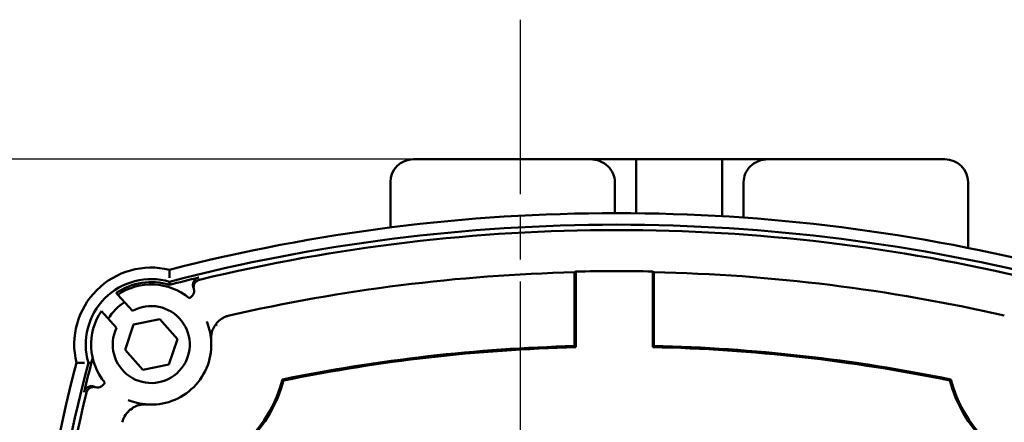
# Model space of a CAD drawing. Header units: millimetres. Extents: x -4631 to 9712, y -389 to 1491.
# Tile 7 of 33: x 459 to 587, y 387 to 439. Entities that reach past the tile are written whole.
import ezdxf

# ---------------------------------------------------------------- set-up
doc = ezdxf.new("R2010")
doc.units = ezdxf.units.MM
doc.header["$LTSCALE"] = 4
doc.linetypes.add('CHAIN', pattern=[0.7087, 0.4724, -0.0591, 0.1181, -0.0591])
for name, color, linetype, lineweight in [('Видимый контур (ГОСТ)', 7, 'Continuous', 50), ('Маркер центра (ГОСТ)', 7, 'Continuous', 25), ('Размер (ГОСТ)', 7, 'Continuous', 25)]:
    doc.layers.add(name, color=color, linetype=linetype, lineweight=lineweight)
doc.styles.add('Обычный текст (ГОСТ)', font='GOST Common Italic.ttf')
doc.dimstyles.new('Обычный (ГОСТ)', dxfattribs={"dimscale": 4, "dimtxt": 3.5, "dimasz": 3.5, "dimexe": 1, "dimexo": 0, "dimgap": 0.5, "dimtad": 1, "dimtxsty": 'Обычный текст (ГОСТ)', "dimblk": 'Filled-1', "dimcen": 0.09, "dimdle": 15, "dimclrd": 256, "dimclre": 256, "dimclrt": 256, "dimazin": 2, "dimtfac": 0.714286, "dimtdec": 3, "dimtmove": 0, "dimatfit": 3, "dimfxl": 1, "dimtolj": 1, "dimlwd": 25, "dimlwe": 25, "dimarcsym": 0})

# ---------------------------------------------------------------- blocks, each defined once
blk = doc.blocks.new('Filled-1')
at = {"color": 0}
for p, q in [((0, 0), (-1, 0.1429)), ((-1, 0.1429), (-1, -0.1429)), ((-1, 0), (0, 0)), ((-1, -0.1429), (0, 0))]:
    blk.add_line(p, q, dxfattribs=at)
at = {"color": 0, "flags": 128}
blk.add_lwpolyline([(-1, -0.1429), (0, 0), (-1, 0.1429), (-1, -0.1429)], dxfattribs=at)
at = {"color": 0}
blk.add_solid([(-1, -0.1429), (0, 0), (-1, 0.1429), (-1, -0.1429)], dxfattribs=at)
blk = doc.blocks.new('*D14')
at = {"layer": 'Defpoints', "color": 0, "linetype": 'Continuous', "transparency": 16777216}
for p in [(252.94, 421.17), (556.34, 421.17), (444.89, 353.17)]:
    blk.add_point(p, dxfattribs=at)
at = {"layer": 'Размер (ГОСТ)', "linetype": 'Continuous', "lineweight": 25, "transparency": 16777216}
for p, q in [((556.34, 421.17), (248.94, 421.17)), ((252.94, 367.17), (252.94, 407.17)), ((444.89, 353.17), (248.94, 353.17))]:
    blk.add_line(p, q, dxfattribs=at)
at = {"layer": 'Размер (ГОСТ)', "linetype": 'Continuous', "lineweight": 25, "transparency": 16777216, "xscale": 14, "yscale": 14, "zscale": 14}
for p, rotation in [((252.94, 421.17), 90), ((252.94, 353.17), 270)]:
    blk.add_blockref('Filled-1', p, dxfattribs=dict(at, rotation=rotation))
at = {"layer": 'Размер (ГОСТ)', "linetype": 'Continuous', "lineweight": 25, "transparency": 16777216, "insert": (236.94, 377.45), "char_height": 14, "attachment_point": 1, "rotation": 90, "style": 'Обычный текст (ГОСТ)'}
blk.add_mtext('\\A1;68', dxfattribs=at)
blk = doc.blocks.new('*D15')
at = {"layer": 'Defpoints', "color": 0, "linetype": 'Continuous', "transparency": 16777216}
for p in [(539.16, 421.17), (192.32, 181.17), (478.49, 181.17)]:
    blk.add_point(p, dxfattribs=at)
at = {"layer": 'Размер (ГОСТ)', "linetype": 'Continuous', "lineweight": 25, "transparency": 16777216}
for p, q in [((539.16, 421.17), (188.32, 421.17)), ((192.32, 407.17), (192.32, 195.17)), ((478.49, 181.17), (188.32, 181.17))]:
    blk.add_line(p, q, dxfattribs=at)
at = {"layer": 'Размер (ГОСТ)', "linetype": 'Continuous', "lineweight": 25, "transparency": 16777216, "xscale": 14, "yscale": 14, "zscale": 14}
for p, rotation in [((192.32, 421.17), 90), ((192.32, 181.17), 270)]:
    blk.add_blockref('Filled-1', p, dxfattribs=dict(at, rotation=rotation))
at = {"layer": 'Размер (ГОСТ)', "linetype": 'Continuous', "lineweight": 25, "transparency": 16777216, "insert": (176.32, 285.58), "char_height": 14, "attachment_point": 1, "rotation": 90, "style": 'Обычный текст (ГОСТ)'}
blk.add_mtext('\\A1;240', dxfattribs=at)

msp = doc.modelspace()

# ---------------------------------------------------------------- linework, layer by layer
at = {"layer": 'Видимый контур (ГОСТ)'}
for p, q in [((510.249, 421.17), (533.157, 421.17)), ((533.157, 421.17), (539.158, 421.17)), ((550.339, 421.17), (539.158, 421.17)), ((539.158, 414.157), (539.158, 421.17)), ((550.339, 421.17), (556.34, 421.17)), ((550.339, 413.767), (550.339, 421.17)), ((556.34, 421.17), (579.249, 421.17)), ((507.249, 412.309), (507.249, 418.17)), ((536.391, 414.171), (536.391, 418.17)), ((553.107, 413.587), (553.107, 418.17)), ((582.249, 409.658), (582.249, 418.17)), ((531.313, 406.578), (531.313, 396.75)), ((541.313, 396.765), (541.313, 406.592)), ((531.156, 405.642), (531.156, 396.903)), ((541.471, 396.918), (541.471, 405.657)), ((471.638, 403.8), (471.615, 403.825)), ((471.845, 403.571), (471.638, 403.8)), ((471.845, 403.571), (473.754, 401.459)), ((471.695, 399.264), (469.723, 401.445)), ((473.904, 399.691), (477.297, 400.386)), ((477.297, 400.386), (479.596, 397.795)), ((472.809, 396.404), (473.904, 399.691)), ((479.596, 397.795), (478.502, 394.508)), ((475.108, 393.813), (472.809, 396.404)), ((478.502, 394.508), (475.108, 393.813))]:
    msp.add_line(p, q, dxfattribs=at)
for centre, radius, start, end in [((510.249, 418.17), 3, 90, 180), ((579.249, 418.17), 3, 0, 90), ((536.632, 181.358), 232.812, 75.55894, 104.44106), ((536.632, 181.358), 231.313, 75.4619, 104.5381), ((536.632, 181.358), 230.614, 76.41796, 103.58204), ((476.203, 397.1), 10, 76.295, 193.705), ((536.632, 181.358), 225.283, 88.80922, 91.35271), ((476.203, 397.1), 8.5, 73.85219, 196.14781), ((536.632, 181.358), 230.92, 103.58862, 104.56518), ((536.632, 181.358), 225.194, 91.3871, 102.9145), ((536.632, 181.358), 225.194, 77.0855, 88.7749), ((476.203, 397.1), 8.107, 73.09837, 124.26471), ((476.203, 397.1), 7.802, 50.69555, 123.955), ((480.77, 404.064), 1, 291.99796, 14.08834), ((476.203, 397.1), 7.802, 146.15491, 219.30445), ((476.203, 397.1), 6.5, 122.30526, 149.04235), ((476.203, 397.1), 5, 154.35456, 119.31692), ((476.203, 397.1), 7.802, 265.11372, 4.88628), ((536.632, 181.358), 215.614, 91.45517, 101.606), ((536.632, 181.358), 215.457, 91.41441, 101.58021), ((536.632, 181.358), 215.457, 78.41979, 88.75491), ((536.632, 181.358), 215.614, 78.394, 88.71403), ((691.944, 336.671), 230.92, 165.28146, 166.41138), ((691.944, 336.671), 232.812, 165.55894, 194.44106), ((691.944, 336.671), 231.313, 165.4619, 194.5381), ((476.203, 397.1), 17.644, 284.89473, 345.10527), ((597.061, 397.1), 17.644, 194.89473, 255.10527), ((469.239, 392.532), 1, 255.91166, 338.00204), ((476.203, 397.1), 17.802, 285.20837, 344.79163), ((597.061, 397.1), 17.802, 195.20837, 254.79163), ((691.944, 336.671), 230.614, 166.41796, 193.58204)]:
    msp.add_arc(centre, radius, start, end, dxfattribs=at)
for centre, major_axis, ratio, start_param, end_param in [((810.861, 181.358), (-411.553, 0), 0.7456588, 5.4591298, 5.4595702), ((262.911, 181.358), (410.79, 0), 0.7456588, 0.8256918, 0.8261322), ((-2663.253, -355.913), (3144.995, 760.212), 0.0174578, 0.0001432, 0.002848), ((1229.215, 3536.555), (-760.212, -3144.995), 0.0174578, 6.2803373, 6.2830421)]:
    msp.add_ellipse(centre, major_axis=major_axis, ratio=ratio, start_param=start_param, end_param=end_param, dxfattribs=at)
for points, knots in [([(533.157, 421.17), (533.572, 421.17), (534.062, 421.08), (534.811, 420.783), (535.207, 420.531), (535.757, 420.001), (536.013, 419.634), (536.303, 418.958), (536.391, 418.532), (536.391, 418.17)], [1.41169045, 1.41169045, 1.41169045, 1.41169045, 1.53614846, 1.53614846, 1.65341442, 1.65341442, 1.76539032, 1.76539032, 1.87402071, 1.87402071, 1.87402071, 1.87402071]), ([(553.107, 418.17), (553.107, 418.532), (553.195, 418.958), (553.484, 419.634), (553.74, 420.001), (554.291, 420.531), (554.687, 420.783), (555.435, 421.08), (555.925, 421.17), (556.34, 421.17)], [0, 0, 0, 0, 0.10863039, 0.10863039, 0.22060629, 0.22060629, 0.33787226, 0.33787226, 0.46233026, 0.46233026, 0.46233026, 0.46233026]), ([(478.572, 405.782), (478.572, 405.856), (478.573, 405.93), (478.573, 406.002), (478.573, 406.072), (478.573, 406.141), (478.574, 406.207), (478.574, 406.329), (478.573, 406.439), (478.573, 406.532), (478.573, 406.622), (478.573, 406.694), (478.572, 406.742), (478.572, 406.79), (478.572, 406.815), (478.572, 406.815)], [-0.31990975, -0.31990975, -0.31990975, -0.31990975, -0.29774915, -0.29774915, -0.29774915, -0.27613227, -0.27613227, -0.27613227, -0.23631761, -0.23631761, -0.23631761, -0.19772722, -0.19772722, -0.19772722, -0.15971948, -0.15971948, -0.15971948, -0.15971948]), ([(481.691, 404.452), (481.674, 404.493), (481.66, 404.535), (481.648, 404.577), (481.637, 404.62), (481.628, 404.663), (481.622, 404.707), (481.616, 404.748), (481.613, 404.79), (481.613, 404.832), (481.612, 404.867), (481.614, 404.902), (481.617, 404.937), (481.621, 404.981), (481.629, 405.024), (481.639, 405.068), (481.649, 405.111), (481.662, 405.153), (481.677, 405.195), (481.679, 405.201), (481.682, 405.207), (481.684, 405.212), (481.7, 405.254), (481.72, 405.294), (481.741, 405.333), (481.754, 405.355), (481.768, 405.377), (481.782, 405.398), (481.807, 405.435), (481.834, 405.47), (481.864, 405.504), (481.874, 405.515), (481.884, 405.526), (481.894, 405.537), (481.925, 405.569), (481.959, 405.598), (481.993, 405.626), (482.028, 405.653), (482.065, 405.679), (482.103, 405.701), (482.108, 405.704), (482.112, 405.707), (482.116, 405.709), (482.155, 405.732), (482.195, 405.751), (482.236, 405.768), (482.277, 405.785), (482.318, 405.799), (482.361, 405.81), (482.366, 405.811), (482.372, 405.812), (482.377, 405.814)], [0, 0, 0, 0, 0.01322704, 0.01322704, 0.01322704, 0.02659707, 0.02659707, 0.02659707, 0.03911789, 0.03911789, 0.03911789, 0.04966352, 0.04966352, 0.04966352, 0.0630021, 0.0630021, 0.0630021, 0.07631755, 0.07631755, 0.07631755, 0.07822334, 0.07822334, 0.07822334, 0.09159663, 0.09159663, 0.09159663, 0.0993611, 0.0993611, 0.0993611, 0.11277344, 0.11277344, 0.11277344, 0.11730206, 0.11730206, 0.11730206, 0.13064069, 0.13064069, 0.13064069, 0.14401556, 0.14401556, 0.14401556, 0.14555298, 0.14555298, 0.14555298, 0.15895212, 0.15895212, 0.15895212, 0.17208233, 0.17208233, 0.17208233, 0.1738043, 0.1738043, 0.1738043, 0.1738043]), ([(481.74, 404.307), (481.729, 404.35), (481.721, 404.393), (481.716, 404.437), (481.711, 404.481), (481.709, 404.525), (481.71, 404.569), (481.711, 404.611), (481.714, 404.653), (481.72, 404.694), (481.723, 404.714), (481.727, 404.734), (481.731, 404.754), (481.74, 404.798), (481.752, 404.84), (481.766, 404.882), (481.781, 404.924), (481.798, 404.964), (481.818, 405.004), (481.828, 405.023), (481.838, 405.041), (481.849, 405.059), (481.87, 405.095), (481.893, 405.129), (481.918, 405.161), (481.945, 405.196), (481.974, 405.23), (482.006, 405.261), (482.038, 405.292), (482.071, 405.321), (482.107, 405.348), (482.142, 405.375), (482.179, 405.399), (482.218, 405.421), (482.239, 405.433), (482.26, 405.444), (482.282, 405.454), (482.322, 405.473), (482.363, 405.49), (482.405, 405.503), (482.428, 405.511), (482.451, 405.517), (482.475, 405.523)], [0, 0, 0, 0, 0.01323961, 0.01323961, 0.01323961, 0.0265969, 0.0265969, 0.0265969, 0.03911702, 0.03911702, 0.03911702, 0.04526964, 0.04526964, 0.04526964, 0.05858956, 0.05858956, 0.05858956, 0.07189873, 0.07189873, 0.07189873, 0.07822178, 0.07822178, 0.07822178, 0.09056101, 0.09056101, 0.09056101, 0.10396741, 0.10396741, 0.10396741, 0.11730025, 0.11730025, 0.11730025, 0.13067843, 0.13067843, 0.13067843, 0.13785858, 0.13785858, 0.13785858, 0.15113185, 0.15113185, 0.15113185, 0.15841694, 0.15841694, 0.15841694, 0.15841694]), ([(531.156, 405.642), (531.156, 405.766), (531.158, 405.911), (531.163, 406.139), (531.167, 406.263), (531.174, 406.398), (531.177, 406.445), (531.18, 406.486)], [0.444599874, 0.444599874, 0.444599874, 0.444599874, 0.481624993, 0.481624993, 0.518694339, 0.518694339, 0.539182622, 0.539182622, 0.539182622, 0.539182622]), ([(541.446, 406.501), (541.45, 406.46), (541.453, 406.413), (541.46, 406.277), (541.464, 406.154), (541.469, 405.926), (541.471, 405.78), (541.471, 405.657)], [0.053693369, 0.053693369, 0.053693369, 0.053693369, 0.074180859, 0.074180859, 0.111245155, 0.111245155, 0.148266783, 0.148266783, 0.148266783, 0.148266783]), ([(484.578, 399.722), (484.652, 399.82), (484.734, 399.917), (485.035, 400.229), (485.265, 400.405), (485.627, 400.613), (485.757, 400.676), (486.024, 400.781), (486.159, 400.823), (486.301, 400.856)], [0.13924747, 0.13924747, 0.13924747, 0.13924747, 0.17358854, 0.17358854, 0.25091904, 0.25091904, 0.29088888, 0.29088888, 0.33015932, 0.33015932, 0.33015932, 0.33015932]), ([(483.413, 400.078), (483.483, 399.909), (483.546, 399.739), (483.672, 399.363), (483.731, 399.157), (483.782, 398.95), (483.834, 398.733), (483.878, 398.515), (483.939, 398.119), (483.961, 397.942), (483.976, 397.764)], [-9.9895456, -9.9895456, -9.9895456, -9.9895456, -7.8452222, -7.8452222, -5.3004213, -5.3004213, -5.3004213, -2.6502107, -2.6502107, -0.5437451, -0.5437451, -0.5437451, -0.5437451]), ([(484.005, 398.397), (484.006, 398.403), (484.008, 398.416), (484.016, 398.457), (484.022, 398.488), (484.041, 398.581), (484.06, 398.66), (484.131, 398.903), (484.204, 399.103), (484.391, 399.453), (484.478, 399.59), (484.578, 399.722)], [0.00000011, 0.00000011, 0.00000011, 0.00000011, 0.01242356, 0.01242356, 0.02797526, 0.02797526, 0.05720669, 0.05720669, 0.10679975, 0.10679975, 0.13888507, 0.13888507, 0.13888507, 0.13888507]), ([(484.578, 399.722), (484.632, 399.692), (484.685, 399.661), (484.741, 399.629), (484.743, 399.628), (484.744, 399.627)], [0.161740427, 0.161740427, 0.161740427, 0.161740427, 0.177758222, 0.177758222, 0.178321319, 0.178321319, 0.178321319, 0.178321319]), ([(483.976, 397.764), (483.975, 397.779), (483.973, 397.794), (483.971, 397.826), (483.97, 397.842), (483.968, 397.884), (483.967, 397.908), (483.965, 397.978), (483.966, 398.022), (483.97, 398.196), (483.986, 398.309), (484.005, 398.397)], [0, 0, 0, 0, 0.00455787, 0.00455787, 0.01036672, 0.01036672, 0.02110385, 0.02110385, 0.04882235, 0.04882235, 0.15780786, 0.15780786, 0.15780786, 0.15780786]), ([(468.598, 395.359), (468.55, 395.186), (468.511, 395.052), (468.462, 394.887), (468.444, 394.828), (468.421, 394.761), (468.414, 394.744), (468.411, 394.742), (468.411, 394.742), (468.411, 394.742)], [0.721306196, 0.721306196, 0.721306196, 0.721306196, 0.762128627, 0.762128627, 0.789782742, 0.789782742, 0.809787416, 0.809787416, 0.810787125, 0.810787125, 0.810787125, 0.810787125]), ([(467.52, 394.73), (467.446, 394.73), (467.373, 394.729), (467.3, 394.729), (467.23, 394.729), (467.161, 394.729), (467.095, 394.729), (466.973, 394.729), (466.863, 394.729), (466.77, 394.729), (466.68, 394.729), (466.609, 394.73), (466.56, 394.73), (466.512, 394.73), (466.487, 394.73), (466.487, 394.73)], [-0.31991784, -0.31991784, -0.31991784, -0.31991784, -0.29776324, -0.29776324, -0.29776324, -0.27614568, -0.27614568, -0.27614568, -0.23632802, -0.23632802, -0.23632802, -0.19773567, -0.19773567, -0.19773567, -0.15972751, -0.15972751, -0.15972751, -0.15972751]), ([(467.488, 390.925), (467.499, 390.967), (467.512, 391.009), (467.528, 391.05), (467.544, 391.091), (467.563, 391.132), (467.584, 391.171), (467.604, 391.207), (467.627, 391.242), (467.651, 391.276), (467.677, 391.312), (467.706, 391.346), (467.737, 391.379), (467.767, 391.411), (467.799, 391.441), (467.833, 391.468), (467.856, 391.487), (467.88, 391.504), (467.904, 391.52), (467.914, 391.527), (467.924, 391.533), (467.934, 391.54), (467.971, 391.563), (468.01, 391.583), (468.05, 391.601), (468.09, 391.619), (468.132, 391.635), (468.174, 391.648), (468.214, 391.659), (468.255, 391.669), (468.296, 391.676), (468.319, 391.68), (468.342, 391.683), (468.366, 391.685), (468.41, 391.689), (468.454, 391.69), (468.499, 391.689), (468.525, 391.688), (468.551, 391.686), (468.577, 391.683), (468.622, 391.677), (468.665, 391.669), (468.708, 391.658), (468.751, 391.648), (468.793, 391.634), (468.834, 391.618), (468.839, 391.615), (468.844, 391.613), (468.85, 391.611)], [0, 0, 0, 0, 0.01312317, 0.01312317, 0.01312317, 0.02655606, 0.02655606, 0.02655606, 0.0390419, 0.0390419, 0.0390419, 0.05245912, 0.05245912, 0.05245912, 0.06573804, 0.06573804, 0.06573804, 0.07453662, 0.07453662, 0.07453662, 0.07808554, 0.07808554, 0.07808554, 0.09130443, 0.09130443, 0.09130443, 0.10466332, 0.10466332, 0.10466332, 0.11714859, 0.11714859, 0.11714859, 0.12419585, 0.12419585, 0.12419585, 0.13754727, 0.13754727, 0.13754727, 0.14547648, 0.14547648, 0.14547648, 0.15883041, 0.15883041, 0.15883041, 0.1720568, 0.1720568, 0.1720568, 0.17380017, 0.17380017, 0.17380017, 0.17380017]), ([(467.779, 390.827), (467.789, 390.87), (467.803, 390.912), (467.818, 390.952), (467.835, 390.994), (467.854, 391.034), (467.875, 391.073), (467.895, 391.11), (467.917, 391.145), (467.942, 391.178), (467.968, 391.214), (467.996, 391.249), (468.027, 391.281), (468.057, 391.313), (468.09, 391.343), (468.124, 391.371), (468.13, 391.376), (468.135, 391.38), (468.141, 391.385), (468.168, 391.405), (468.196, 391.424), (468.224, 391.442), (468.262, 391.465), (468.301, 391.486), (468.341, 391.504), (468.382, 391.522), (468.423, 391.538), (468.465, 391.55), (468.493, 391.559), (468.52, 391.566), (468.548, 391.571), (468.561, 391.574), (468.574, 391.576), (468.586, 391.579), (468.63, 391.586), (468.675, 391.59), (468.719, 391.592), (468.743, 391.593), (468.767, 391.592), (468.792, 391.592), (468.836, 391.59), (468.88, 391.585), (468.924, 391.578), (468.948, 391.573), (468.972, 391.568), (468.995, 391.562)], [0, 0, 0, 0, 0.01315077, 0.01315077, 0.01315077, 0.02657043, 0.02657043, 0.02657043, 0.03904101, 0.03904101, 0.03904101, 0.0524386, 0.0524386, 0.0524386, 0.06575092, 0.06575092, 0.06575092, 0.06794925, 0.06794925, 0.06794925, 0.07809104, 0.07809104, 0.07809104, 0.0913637, 0.0913637, 0.0913637, 0.10470235, 0.10470235, 0.10470235, 0.11323539, 0.11323539, 0.11323539, 0.11716361, 0.11716361, 0.11716361, 0.13049835, 0.13049835, 0.13049835, 0.13778965, 0.13778965, 0.13778965, 0.15109887, 0.15109887, 0.15109887, 0.15841303, 0.15841303, 0.15841303, 0.15841303]), ([(472.446, 387.001), (472.475, 387.126), (472.524, 387.316), (472.769, 387.843), (472.949, 388.121), (473.315, 388.508), (473.447, 388.624), (473.58, 388.724)], [0, 0, 0, 0, 0.03867241, 0.03867241, 0.08104664, 0.08104664, 0.10339066, 0.10339066, 0.10339066, 0.10339066]), ([(475.538, 389.326), (475.36, 389.342), (475.183, 389.363), (474.787, 389.424), (474.569, 389.468), (474.352, 389.521), (474.145, 389.571), (473.939, 389.631), (473.563, 389.756), (473.393, 389.819), (473.224, 389.889)], [-9.8462779, -9.8462779, -9.8462779, -9.8462779, -7.7397469, -7.7397469, -5.0896026, -5.0896026, -5.0896026, -2.5448013, -2.5448013, -0.4004775, -0.4004775, -0.4004775, -0.4004775]), ([(473.58, 388.724), (473.702, 388.816), (473.829, 388.898), (474.111, 389.053), (474.271, 389.123), (474.504, 389.203), (474.587, 389.227), (474.705, 389.257), (474.748, 389.267), (474.807, 389.279), (474.828, 389.283), (474.857, 389.289), (474.867, 389.291), (474.89, 389.295), (474.9, 389.297), (474.905, 389.298)], [0.17514398, 0.17514398, 0.17514398, 0.17514398, 0.22099057, 0.22099057, 0.27762904, 0.27762904, 0.30950318, 0.30950318, 0.32766733, 0.32766733, 0.33844022, 0.33844022, 0.34509443, 0.34509443, 0.35562382, 0.35562382, 0.35562382, 0.35562382]), ([(473.58, 388.724), (473.611, 388.67), (473.641, 388.617), (473.673, 388.562), (473.675, 388.56), (473.676, 388.558)], [0.165101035, 0.165101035, 0.165101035, 0.165101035, 0.181301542, 0.181301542, 0.181870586, 0.181870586, 0.181870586, 0.181870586]), ([(474.905, 389.298), (474.979, 389.313), (475.079, 389.328), (475.251, 389.336), (475.306, 389.337), (475.392, 389.335), (475.42, 389.334), (475.465, 389.332), (475.479, 389.331), (475.509, 389.329), (475.523, 389.328), (475.538, 389.326)], [0.00046437, 0.00046437, 0.00046437, 0.00046437, 0.15724894, 0.15724894, 0.21516651, 0.21516651, 0.2377783, 0.2377783, 0.24704687, 0.24704687, 0.25539136, 0.25539136, 0.25539136, 0.25539136])]:
    msp.add_open_spline(points, degree=3, knots=knots, dxfattribs=at)
for points in [[(478.567, 405.264), (478.565, 405.13), (478.562, 404.993), (478.56, 404.857)], [(468.038, 394.736), (468.161, 394.737), (468.286, 394.739), (468.411, 394.742)], [(493.381, 392.43), (493.339, 392.474), (493.296, 392.519), (493.254, 392.564)], [(579.882, 392.43), (579.924, 392.474), (579.967, 392.519), (580.009, 392.564)]]:
    msp.add_open_spline(points, degree=3, dxfattribs=at)
for points, weights in [([(531.313, 396.75), (531.235, 396.826), (531.156, 396.903)], [0.999999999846, 0.999999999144, 0.999999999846]), ([(541.313, 396.765), (541.392, 396.841), (541.471, 396.918)], [0.999999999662, 0.999999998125, 0.999999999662])]:
    msp.add_rational_spline(points, weights, degree=2, dxfattribs=at)
at = {"layer": 'Маркер центра (ГОСТ)', "linetype": 'CHAIN', "ltscale": 11.993792}
msp.add_line((524.115, 439.292), (524.115, 202.058), dxfattribs=at)

# ---------------------------------------------------------------- dimensions: what is measured, and where the dimension line sits
at = {"layer": 'Размер (ГОСТ)', "linetype": 'Continuous', "lineweight": 25}
for base, p1, p2, angle, picture, middle in [((192.316, 181.17), (539.158, 421.17), (478.493, 181.17), 270, '*D15', (192.316, 301.17)), ((252.938, 421.17), (444.894, 353.171), (556.34, 421.17), 90, '*D14', (252.938, 387.17))]:
    dim = msp.add_linear_dim(base=base, p1=p1, p2=p2, angle=angle, dimstyle='Обычный (ГОСТ)', override={"dimgap": 0.5, "dimdec": 2, "dimtol": 0, "dimlim": 0, "dimtp": 0, "dimtm": 0, "dimtdec": 3, "dimtofl": 0, "dimatfit": 1}, dxfattribs=at)
    dim.commit()
    dim.dimension.update_dxf_attribs({"geometry": picture, "text_midpoint": middle, "dimtype": 160})

doc.saveas('drawing.dxf')
